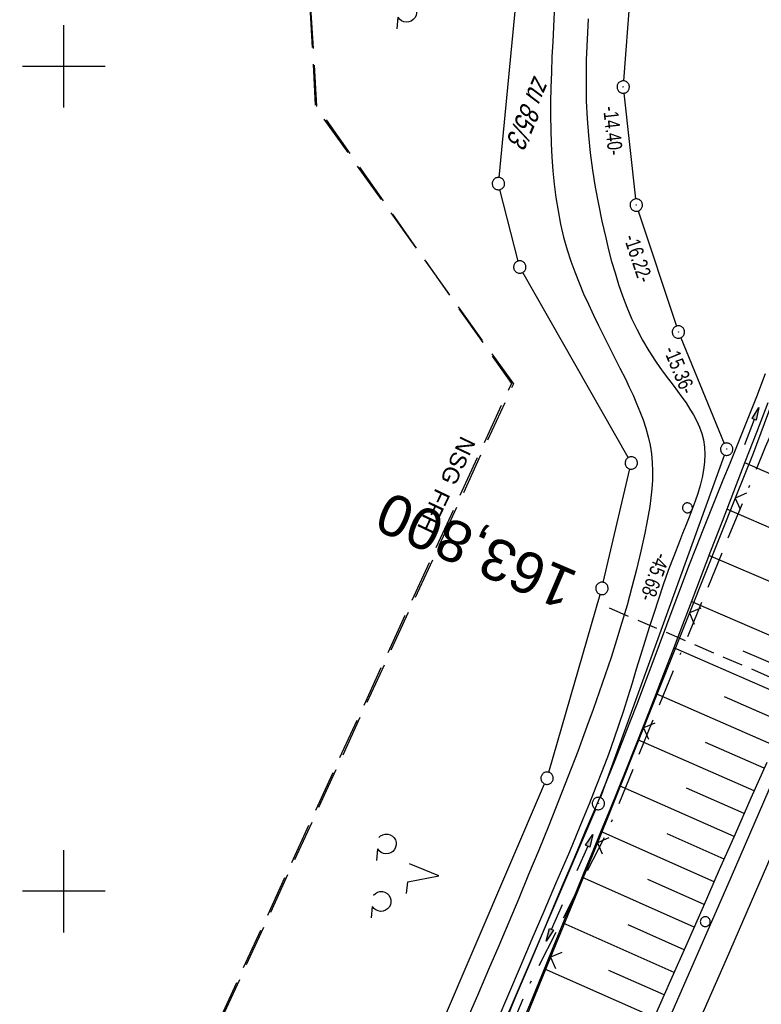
# Model space of a CAD drawing. Extents: x 510409 to 510963, y 461447 to 462240.
# Tile 9 of 25: x 510595 to 510685, y 461786 to 461906. Entities that reach past the tile are written whole.
import ezdxf
from ezdxf.enums import TextEntityAlignment as Align

# ---------------------------------------------------------------- set-up
doc = ezdxf.new("R2010")
doc.units = 0
doc.header["$LTSCALE"] = 10
doc.header["$MEASUREMENT"] = 0
for name, pattern in [('ACAD_ISO16W100', [73, 15, -6.5, 15, -6.5, 15, -7, 1, -7]), ('AUSGEZOGEN', [0]), ('LT00', [0]), ('LT05', [0.7, 0.5, -0.2]), ('LT17', [0.15, 0.1, -0.05])]:
    doc.linetypes.add(name, pattern=pattern)
doc.layers.get('0').update_dxf_attribs({"linetype": 'LT00'})
for name, color, linetype in [('--EK_FBR', 1, 'LT00'), ('--EK_ST-93-1', 30, 'LT17'), ('--EL_DFK_AB_L', 21, 'LT00'), ('--EL_DFK_AB_P', 7, 'LT00'), ('ABSTAND', 8, 'LT00'), ('BAB-KABEL', 220, 'ACAD_ISO16W100'), ('DFK_AB_L', 21, 'LT00'), ('DFK_AB_P', 7, 'LT00'), ('DFK_FLUR_NR', 250, 'LT00'), ('DFK_GZPKT', 250, 'LT00'), ('DFK_KATASTER', 250, 'LT00'), ('DFK_NUTZUNG', 250, 'LT00'), ('DFK_VERMPKT', 252, 'LT00'), ('FFH', 61, 'LT05'), ('FFH_TEXT', 61, 'LT00'), ('NSG', 61, 'LT05'), ('NSG_TEXT', 61, 'LT00'), ('PFEIL', 140, 'AUSGEZOGEN'), ('V107_AFBR_BAB', 250, 'LT00'), ('V107_BOESCH', 250, 'LT00'), ('V107_BOSCHUNG', 250, 'LT00'), ('V107_GRABEN', 250, 'LT00'), ('V107_LD_MARK', 250, 'LT00'), ('V107_RASTER', 250, 'LT00'), ('V107_ZAUN', 40, 'LT00')]:
    doc.layers.add(name, color=color, linetype=linetype)
doc.styles.add('Beschrift', font='ARIAL.TTF')
doc.styles.get("Standard").update_dxf_attribs({"font": 'ARIAL.TTF'})

# ---------------------------------------------------------------- blocks, each defined once
blk = doc.blocks.new('SYMB7010')
at = {"color": 0, "linetype": 'ByBlock'}
for points in [[(-0.031408, 0.499213), (-0.093728, 0.49134), (-0.15457, 0.475719), (-0.212975, 0.452595), (-0.268021, 0.422333), (-0.31884, 0.385411), (-0.36463, 0.342411), (-0.40467, 0.29401), (-0.438329, 0.240973), (-0.465074, 0.184136), (-0.484486, 0.124395), (-0.496256, 0.062692), (-0.5002, 0)], [(-0.5002, 0), (-0.496256, -0.062692), (-0.484486, -0.124395), (-0.465075, -0.184136), (-0.438329, -0.240973), (-0.404671, -0.29401), (-0.36463, -0.342411), (-0.31884, -0.385411), (-0.268021, -0.422333), (-0.212975, -0.452595), (-0.154571, -0.475719), (-0.093728, -0.49134), (-0.031408, -0.499213), (0.031408, -0.499213)], [(0.5002, 0), (0.496256, 0.062692), (0.484485, 0.124395), (0.465074, 0.184136), (0.438329, 0.240973), (0.40467, 0.29401), (0.36463, 0.342411), (0.31884, 0.385411), (0.268021, 0.422333), (0.212975, 0.452595), (0.15457, 0.475719), (0.093728, 0.49134), (0.031408, 0.499213), (-0.031408, 0.499213)], [(0.031408, -0.499213), (0.093728, -0.491341), (0.15457, -0.475719), (0.212975, -0.452595), (0.268021, -0.422333), (0.31884, -0.385411), (0.36463, -0.342411), (0.404671, -0.294011), (0.438329, -0.240974), (0.465075, -0.184136), (0.484486, -0.124395), (0.496256, -0.062692), (0.500201, 0)]]:
    blk.add_lwpolyline(points, dxfattribs=at)
blk = doc.blocks.new('SYMB0003')
at = {"color": 0, "linetype": 'ByBlock'}
for p, q in [((-0.015712, 0), (0.010166, 0.012015)), ((0, -0.021257), (-0.015712, 0)), ((0.010166, 0.012015), (0, -0.021257))]:
    blk.add_line(p, q, dxfattribs=at)
for points in [[(-0.031395, 0.499013), (-0.093691, 0.491144), (-0.154509, 0.475528), (-0.21289, 0.452414), (-0.267913, 0.422164), (-0.318712, 0.385257), (-0.364484, 0.342274), (-0.404509, 0.293893), (-0.438154, 0.240877), (-0.464888, 0.184062), (-0.484292, 0.124345), (-0.496058, 0.062667), (-0.5, 0)], [(-0.5, 0), (-0.496058, -0.062667), (-0.484292, -0.124345), (-0.464888, -0.184062), (-0.438154, -0.240877), (-0.404509, -0.293893), (-0.364485, -0.342274), (-0.318712, -0.385257), (-0.267914, -0.422164), (-0.21289, -0.452414), (-0.154509, -0.475529), (-0.093691, -0.491144), (-0.031395, -0.499014), (0.031395, -0.499014)], [(0.5, 0), (0.496057, 0.062667), (0.484292, 0.124345), (0.464888, 0.184062), (0.438153, 0.240877), (0.404509, 0.293893), (0.364484, 0.342274), (0.318712, 0.385257), (0.267913, 0.422164), (0.21289, 0.452414), (0.154509, 0.475528), (0.093691, 0.491144), (0.031395, 0.499013), (-0.031395, 0.499013)], [(0.031395, -0.499014), (0.093691, -0.491144), (0.154509, -0.475529), (0.21289, -0.452414), (0.267914, -0.422164), (0.318712, -0.385257), (0.364485, -0.342274), (0.404509, -0.293893), (0.438154, -0.240877), (0.464889, -0.184062), (0.484292, -0.124345), (0.496058, -0.062667), (0.5, 0)]]:
    blk.add_lwpolyline(points, dxfattribs=at)
blk = doc.blocks.new('Pfreil3')
at = {"layer": 'PFEIL'}
blk.add_hatch(color=256, dxfattribs=at).paths.add_polyline_path([(-1.55, 0.27), (-1.55, -0.27), (0, 0)])
for p, q in [((-1.55, 0), (-4.83, 0)), ((-1.55, -0.27), (-1.55, 0.27)), ((-1.55, 0.27), (0, 0)), ((0, 0), (-1.55, -0.27))]:
    blk.add_line(p, q, dxfattribs=at)
blk = doc.blocks.new('SYMB0024')
at = {"color": 0, "linetype": 'ByBlock'}
for p, q in [((-0.5, 0.5), (0, 0)), ((0, 0), (0.5, 0.5))]:
    blk.add_line(p, q, dxfattribs=at)
blk = doc.blocks.new('SYMB7201')
at = {"color": 0, "linetype": 'ByBlock'}
for p, q in [((0, 0.385), (-0.11, 0.015)), ((-0.255, -0.385), (-0.115, -0.385)), ((0.445, -0.385), (0.585, -0.385))]:
    blk.add_line(p, q, dxfattribs=at)
for points in [[(0.25, 0.015), (0.11, 0.015), (0, 0.385)], [(-0.393816, -0.383308), (-0.416239, -0.362945), (-0.432849, -0.337617), (-0.442589, -0.308936), (-0.444836, -0.27873), (-0.439449, -0.248923), (-0.426769, -0.221415), (-0.407606, -0.197958), (-0.38318, -0.180047), (-0.355047, -0.168823), (-0.325, -0.165), (-0.294953, -0.168823), (-0.26682, -0.180047), (-0.242394, -0.197959), (-0.223231, -0.221415), (-0.210551, -0.248923), (-0.205164, -0.27873), (-0.207411, -0.308936), (-0.21715, -0.337617), (-0.233761, -0.362945), (-0.256184, -0.383308)], [(0.306185, -0.383308), (0.283761, -0.362945), (0.267151, -0.337617), (0.257411, -0.308936), (0.255164, -0.27873), (0.260552, -0.248923), (0.273231, -0.221415), (0.292394, -0.197958), (0.31682, -0.180047), (0.344953, -0.168823), (0.375, -0.165), (0.405047, -0.168823), (0.43318, -0.180047), (0.457606, -0.197959), (0.476769, -0.221415), (0.489449, -0.248923), (0.494836, -0.27873), (0.492589, -0.308936), (0.48285, -0.337617), (0.466239, -0.362945), (0.443816, -0.383308)]]:
    blk.add_lwpolyline(points, dxfattribs=at)

msp = doc.modelspace()

# ---------------------------------------------------------------- linework, layer by layer
at = {"layer": '--EK_FBR'}
for points in [[(510671.23, 461779.53), (510680.96, 461801.79), (510690.5, 461823.83), (510699.64, 461845.14), (510708.46, 461866.11), (510717.23, 461886.72), (510720.49, 461895.08), (510723.3, 461901.67), (510727.3, 461911.17)], [(510659.46, 461906.62), (510659.36, 461904.79), (510659.27, 461902.96), (510659.18, 461901.13), (510659.11, 461899.29), (510659.05, 461897.45), (510659.02, 461895.6), (510659.01, 461893.95), (510659.02, 461893.26)], [(510663.57, 461905.77), (510663.48, 461904.11), (510663.4, 461902.44), (510663.34, 461900.77), (510663.31, 461899.11), (510663.31, 461897.44), (510663.34, 461895.78), (510663.44, 461893.69), (510663.48, 461893.18)]]:
    msp.add_lwpolyline(points, dxfattribs=at)
at = {"layer": '--EK_ST-93-1', "ltscale": 2.5}
msp.add_line((510702.92, 461818.51), (510666.16, 461834.32), dxfattribs=at)
at = {"layer": '--EL_DFK_AB_L'}
for p, q in [((510670.36, 461932.44), (510667.87, 461898.24)), ((510667.9, 461896.74), (510669.32, 461883.93)), ((510669.64, 461882.47), (510674.27, 461868.5)), ((510674.8, 461867.1), (510680.08, 461854.28)), ((510665.07, 461811.34), (510680.11, 461852.88)), ((510629.45, 461728.46), (510664.51, 461809.95))]:
    msp.add_line(p, q, dxfattribs=at)
at = {"layer": 'BAB-KABEL', "ltscale": 0.03, "flags": 128}
msp.add_lwpolyline([(510815.21, 462190.53), (510811.58, 462179.56), (510799.99, 462145.42), (510792.3, 462123.57), (510788.4, 462113.38), (510775.42, 462080.22), (510767.99, 462063.07), (510763.58, 462052.25), (510748.97, 462015.85), (510734.11, 461980.27), (510735.75, 461974.12), (510736.3, 461969.77), (510735.01, 461960.35), (510733.54, 461953.45), (510732.61, 461950.41), (510729.47, 461946.14), (510717.02, 461929.17), (510709.92, 461919.39), (510706.51, 461914.6), (510702.82, 461908.04), (510700.42, 461898.74), (510695.62, 461884.42), (510690.81, 461869.93), (510686.88, 461857.98), (510685.04, 461853.83), (510680.25, 461842.12), (510675.81, 461831.33), (510671.31, 461820.47), (510665.83, 461807.09), (510656.08, 461788.01), (510650.66, 461774.89), (510648.64, 461770.11), (510642.06, 461754.06), (510636.12, 461740.44), (510627.53, 461719.32), (510619.09, 461699.24), (510611.54, 461681.69), (510608.24, 461670.02), (510604.02, 461655.46), (510601.7, 461651), (510594.84, 461637.69), (510586.41, 461620.58), (510581.53, 461610.56), (510577.23, 461600.39), (510569.71, 461582.7), (510561.2, 461562.13), (510551.36, 461540.29), (510542.35, 461520.11), (510535.47, 461505.34)], dxfattribs=at)
at = {"layer": 'DFK_AB_L'}
for p, q in [((510670.36, 461932.44), (510667.87, 461898.24)), ((510667.9, 461896.74), (510669.32, 461883.93)), ((510669.64, 461882.47), (510674.27, 461868.5)), ((510674.8, 461867.1), (510680.08, 461854.28)), ((510665.07, 461811.34), (510680.11, 461852.88)), ((510629.45, 461728.46), (510664.51, 461809.95))]:
    msp.add_line(p, q, dxfattribs=at)
at = {"layer": 'DFK_KATASTER'}
for p, q in [((510652.76, 461886.53), (510655.38, 461913.34)), ((510655.09, 461876.4), (510652.88, 461885.05)), ((510668.43, 461852.57), (510655.65, 461875.02)), ((510665.41, 461837.44), (510668.63, 461851.19)), ((510658.8, 461814.43), (510665.03, 461835.99)), ((510623.59, 461732), (510658.29, 461813.02))]:
    msp.add_line(p, q, dxfattribs=at)
at = {"layer": 'FFH', "flags": 128}
msp.add_lwpolyline([(510597.42, 462000.95), (510641, 461972), (510628.5, 461932), (510630.5, 461895), (510654.5, 461861.5), (510557, 461649.5), (510491.6, 461524.08)], dxfattribs=at)
at = {"layer": 'NSG', "flags": 128}
msp.add_lwpolyline([(510597.42, 462000.96), (510640.83, 461972.02), (510628.39, 461932.05), (510630.65, 461895.16), (510654.26, 461861.57), (510556.91, 461649.36), (510491.64, 461524.06)], dxfattribs=at)
at = {"layer": 'V107_AFBR_BAB'}
for points in [[(510671.23, 461779.53), (510680.96, 461801.79), (510690.5, 461823.83), (510699.64, 461845.14), (510708.46, 461866.11), (510717.23, 461886.72), (510720.49, 461895.08), (510723.3, 461901.67), (510727.3, 461911.17)], [(510659.46, 461906.62), (510659.36, 461904.79), (510659.27, 461902.96), (510659.18, 461901.13), (510659.11, 461899.29), (510659.05, 461897.45), (510659.02, 461895.6), (510659.01, 461893.95), (510659.03, 461892.3), (510659.08, 461890.65), (510659.16, 461889), (510659.29, 461887.35), (510659.45, 461885.72), (510659.66, 461884.09), (510659.92, 461882.48), (510660.23, 461880.88), (510660.6, 461879.3), (510661.04, 461877.75), (510661.47, 461876.4), (510661.95, 461875.07), (510662.47, 461873.75), (510663.02, 461872.44), (510663.6, 461871.15), (510664.21, 461869.85), (510664.84, 461868.57), (510665.48, 461867.28), (510666.13, 461865.99), (510666.78, 461864.7), (510667.43, 461863.4), (510668.08, 461862.1), (510668.55, 461861.12), (510669.01, 461860.13), (510669.44, 461859.14), (510669.85, 461858.14), (510670.23, 461857.14), (510670.56, 461856.12), (510670.85, 461855.1), (510671.08, 461854.07), (510671.24, 461853.03), (510671.35, 461851.98), (510671.38, 461850.92), (510671.36, 461849.85), (510671.3, 461848.78), (510671.18, 461847.71), (510671.04, 461846.63), (510670.86, 461845.56), (510670.66, 461844.48), (510670.44, 461843.41), (510669.96, 461841.21), (510669.44, 461839.02), (510668.88, 461836.86), (510668.29, 461834.7), (510667.67, 461832.57), (510667.02, 461830.45), (510666.34, 461828.33), (510665.64, 461826.23), (510664.92, 461824.14), (510664.17, 461822.05), (510663.42, 461819.96), (510662.3, 461816.96), (510661.15, 461813.96), (510659.98, 461810.96), (510658.79, 461807.98), (510657.58, 461805), (510656.35, 461802.02), (510655.15, 461799.14), (510653.94, 461796.26), (510652.72, 461793.39), (510651.49, 461790.52), (510650.26, 461787.66), (510649.02, 461784.79)], [(510663.57, 461905.77), (510663.48, 461904.11), (510663.4, 461902.44), (510663.34, 461900.77), (510663.31, 461899.11), (510663.31, 461897.44), (510663.34, 461895.78), (510663.44, 461893.69), (510663.61, 461891.6), (510663.83, 461889.51), (510664.11, 461887.43), (510664.43, 461885.36), (510664.81, 461883.29), (510665.23, 461881.24), (510665.7, 461879.19), (510666.05, 461877.77), (510666.42, 461876.35), (510666.83, 461874.95), (510667.26, 461873.55), (510667.74, 461872.17), (510668.27, 461870.8), (510668.84, 461869.45), (510669.47, 461868.12), (510670.15, 461866.8), (510670.91, 461865.51), (510671.73, 461864.24), (510672.25, 461863.51), (510672.78, 461862.78), (510673.33, 461862.06), (510673.87, 461861.34), (510674.41, 461860.62), (510674.94, 461859.91), (510675.44, 461859.19), (510675.91, 461858.46), (510676.35, 461857.74), (510676.73, 461857), (510677.07, 461856.26), (510677.34, 461855.5), (510677.54, 461854.73), (510677.68, 461853.84), (510677.72, 461852.94), (510677.68, 461852.02), (510677.57, 461851.09), (510677.39, 461850.15), (510677.15, 461849.19), (510676.87, 461848.23), (510676.54, 461847.27), (510676.19, 461846.3), (510675.81, 461845.33), (510675.42, 461844.35), (510675.02, 461843.38), (510674.63, 461842.41), (510673.94, 461840.64), (510673.29, 461838.88), (510672.67, 461837.14), (510672.08, 461835.41), (510671.52, 461833.69), (510670.98, 461831.98), (510670.45, 461830.28), (510669.93, 461828.59), (510669.41, 461826.91), (510668.89, 461825.23), (510668.37, 461823.56), (510667.84, 461821.89), (510667.29, 461820.22), (510666.72, 461818.55), (510666.02, 461816.59), (510665.28, 461814.62), (510664.52, 461812.66), (510663.74, 461810.69), (510662.94, 461808.73), (510662.12, 461806.77), (510661.29, 461804.8), (510660.46, 461802.85), (510659.62, 461800.89), (510658.19, 461797.54), (510656.76, 461794.2), (510655.34, 461790.86), (510653.92, 461787.53), (510652.51, 461784.2)]]:
    msp.add_lwpolyline(points, dxfattribs=at)
at = {"layer": 'V107_BOESCH'}
msp.add_lwpolyline([(510685.22, 461815.63), (510683.31, 461811.28), (510681.39, 461806.93), (510679.47, 461802.59), (510677.5, 461798.12), (510675.53, 461793.65), (510673.56, 461789.18), (510671.59, 461784.72)], dxfattribs=at)
at = {"layer": 'V107_BOSCHUNG'}
for p, q in [((510698.05, 461845.23), (510682.55, 461851.92)), ((510695.67, 461839.72), (510680.38, 461846.32)), ((510693.3, 461834.21), (510678.22, 461840.72)), ((510690.92, 461828.7), (510676.08, 461835.11)), ((510688.51, 461823.17), (510673.95, 461829.52)), ((510689.72, 461825.93), (510682.37, 461829.12)), ((510686.11, 461817.66), (510671.8, 461823.93)), ((510687.31, 461820.41), (510680.09, 461823.57)), ((510683.69, 461812.17), (510669.61, 461818.34)), ((510684.9, 461814.91), (510677.8, 461818.02)), ((510681.27, 461806.66), (510667.37, 461812.78)), ((510682.49, 461809.42), (510675.49, 461812.49)), ((510678.84, 461801.15), (510665.11, 461807.25)), ((510680.06, 461803.91), (510673.15, 461806.96)), ((510676.42, 461795.66), (510662.82, 461801.7)), ((510677.63, 461798.41), (510670.8, 461801.44)), ((510673.99, 461790.17), (510660.53, 461796.15)), ((510675.2, 461792.92), (510668.44, 461795.92)), ((510671.58, 461784.71), (510658.24, 461790.58)), ((510672.79, 461787.44), (510666.09, 461790.4))]:
    msp.add_line(p, q, dxfattribs=at)
at = {"layer": 'V107_GRABEN'}
for points in [[(510653.37, 461783.78), (510654.78, 461787.16), (510656.2, 461790.55), (510657.61, 461793.93), (510659.04, 461797.31), (510660.46, 461800.69), (510661.38, 461802.86), (510662.3, 461805.03), (510663.22, 461807.19), (510664.14, 461809.36), (510665.05, 461811.54), (510665.95, 461813.71), (510666.84, 461815.89), (510667.71, 461818.08), (510668.64, 461820.44), (510669.55, 461822.8), (510670.45, 461825.17), (510671.34, 461827.55), (510672.22, 461829.92), (510673.11, 461832.29), (510674, 461834.67), (510674.89, 461837.04), (510675.79, 461839.41), (510676.71, 461841.77), (510677.51, 461843.8), (510678.32, 461845.82), (510679.13, 461847.84), (510679.95, 461849.86), (510680.77, 461851.88), (510681.59, 461853.9), (510682.41, 461855.92), (510683.22, 461857.94), (510684.02, 461859.97), (510685.09, 461862.76)], [(510685.37, 461859.19), (510683.98, 461855.6), (510682.58, 461852), (510681.19, 461848.41), (510679.8, 461844.81), (510678.41, 461841.22), (510677.27, 461838.24), (510676.14, 461835.26), (510675, 461832.28), (510673.87, 461829.3), (510672.72, 461826.33), (510671.57, 461823.35), (510670.41, 461820.38), (510669.24, 461817.42), (510668.23, 461814.9), (510667.22, 461812.39), (510666.19, 461809.89), (510665.16, 461807.38), (510664.13, 461804.88), (510663.1, 461802.37), (510662.06, 461799.87), (510660.68, 461796.5), (510659.29, 461793.13), (510657.91, 461789.76), (510656.52, 461786.39), (510655.13, 461783.02)]]:
    msp.add_lwpolyline(points, dxfattribs=at)
at = {"layer": 'V107_LD_MARK'}
msp.add_lwpolyline([(510734.02, 461918.6), (510728.46, 461905.16), (510722.87, 461891.73), (510717.26, 461878.31), (510711.63, 461864.9), (510707.76, 461855.73), (510703.88, 461846.57), (510699.99, 461837.42), (510696.08, 461828.27), (510692.16, 461819.13), (510688.22, 461810), (510684.26, 461800.87), (510680.29, 461791.75), (510676.3, 461782.64)], dxfattribs=at)
at = {"layer": 'V107_RASTER'}
for p, q in [((510600, 461895), (510600, 461905)), ((510595, 461900), (510605, 461900)), ((510600, 461795), (510600, 461805)), ((510605, 461800), (510595, 461800))]:
    msp.add_line(p, q, dxfattribs=at)
at = {"layer": 'V107_ZAUN'}
for p, q in [((510681.41, 461847.67), (510675.85, 461833.74)), ((510675.85, 461833.74), (510670.29, 461819.81)), ((510664.69, 461805.89), (510659.02, 461792)), ((510659.02, 461792), (510653.35, 461778.12))]:
    msp.add_line(p, q, dxfattribs=at)
for points in [[(510686.78, 461861.68), (510683.57, 461853.08), (510681.41, 461847.67)], [(510670.29, 461819.81), (510666.37, 461810.01), (510664.69, 461805.89)]]:
    msp.add_lwpolyline(points, dxfattribs=at)

# ---------------------------------------------------------------- block references
at = {"layer": '--EL_DFK_AB_P', "xscale": 1.500000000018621, "yscale": 1.5, "zscale": 1.5, "rotation": 264.7377099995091}
for p in [(510667.82, 461897.49), (510669.4, 461883.18), (510674.51, 461867.79), (510680.37, 461853.59), (510664.81, 461810.64)]:
    msp.add_blockref('SYMB0003', p, dxfattribs=at)
at = {"layer": 'DFK_AB_P', "xscale": 1.500000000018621, "yscale": 1.5, "zscale": 1.5, "rotation": 264.7377099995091}
for p in [(510667.82, 461897.49), (510669.4, 461883.18), (510674.51, 461867.79), (510680.37, 461853.59), (510664.81, 461810.64)]:
    msp.add_blockref('SYMB0003', p, dxfattribs=at)
at = {"layer": 'DFK_GZPKT', "xscale": 1.500000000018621, "yscale": 1.5, "zscale": 1.5, "rotation": 264.7377099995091}
for p in [(510652.69, 461885.78), (510655.28, 461875.67), (510668.8, 461851.92), (510665.24, 461836.71), (510658.59, 461813.71)]:
    msp.add_blockref('SYMB7010', p, dxfattribs=at)
at = {"layer": 'DFK_NUTZUNG', "xscale": 10.00000000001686, "yscale": 10, "zscale": 10, "rotation": 264.7377100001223}
for p in [(510644.75, 461910.03), (510641.64, 461802.24)]:
    msp.add_blockref('SYMB7201', p, dxfattribs=at)
at = {"layer": 'DFK_VERMPKT', "xscale": 1.200000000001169, "yscale": 1.200000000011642, "zscale": 1.2, "rotation": 264.7377100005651}
for p in [(510675.61, 461846.48), (510677.77, 461796.32)]:
    msp.add_blockref('SYMB7010', p, dxfattribs=at)
at = {"layer": 'PFEIL'}
for p, rotation in [((510684.25, 461858.64), 69.0290328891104), ((510664.14, 461806.89), 66.11998068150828), ((510658.48, 461793.97), 246.045194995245)]:
    msp.add_blockref('Pfreil3', p, dxfattribs=dict(at, rotation=rotation))
at = {"layer": 'V107_ZAUN', "yscale": 2.099999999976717, "zscale": 2.1}
for p, xscale, rotation in [((510681.41, 461847.67), 2.100000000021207, 248.2330100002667), ((510675.85, 461833.74), 2.100000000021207, 248.2330100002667), ((510670.29, 461819.81), 2.100000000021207, 248.2330100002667), ((510664.69, 461805.89), 2.10000000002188, 247.7852600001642), ((510659.02, 461792), 2.10000000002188, 247.7852600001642)]:
    msp.add_blockref('SYMB0024', p, dxfattribs=dict(at, xscale=xscale, rotation=rotation))

# ---------------------------------------------------------------- texts
at = {"layer": '--EK_ST-93-1', "style": 'Beschrift'}
msp.add_text('163,800', height=5, rotation=-203.2549, dxfattribs=at).set_placement((510661.57, 461836.29), align=Align.MIDDLE_LEFT)
at = {"layer": 'ABSTAND', "width": 0.75}
for s, rotation, p in [(' -14.40-', -83.6993, (510665.31, 461895.6)), (' -16.22-', -71.6325, (510667.69, 461879.78)), (' -15.36-', -67.5743, (510672.48, 461866.11)), (' -45.68-', -109.9135, (510672, 461841.66))]:
    msp.add_text(s, height=1.8, rotation=rotation, dxfattribs=at).set_placement(p)
at = {"layer": 'DFK_FLUR_NR', "oblique": 13.754, "width": 0.75}
msp.add_text('zu 85/3', height=2.5, rotation=246.8655, dxfattribs=at).set_placement((510657.04, 461899))
at = {"layer": 'FFH_TEXT', "insert": (510645.11, 461848.97), "char_height": 2, "attachment_point": 7, "rotation": 244.6222, "style": 'Beschrift'}
msp.add_mtext('FFH', dxfattribs=at)
at = {"layer": 'NSG_TEXT', "insert": (510648.15, 461855.33), "char_height": 2, "attachment_point": 7, "rotation": 244.6222, "style": 'Beschrift'}
msp.add_mtext('NSG', dxfattribs=at)

doc.saveas('drawing.dxf')
